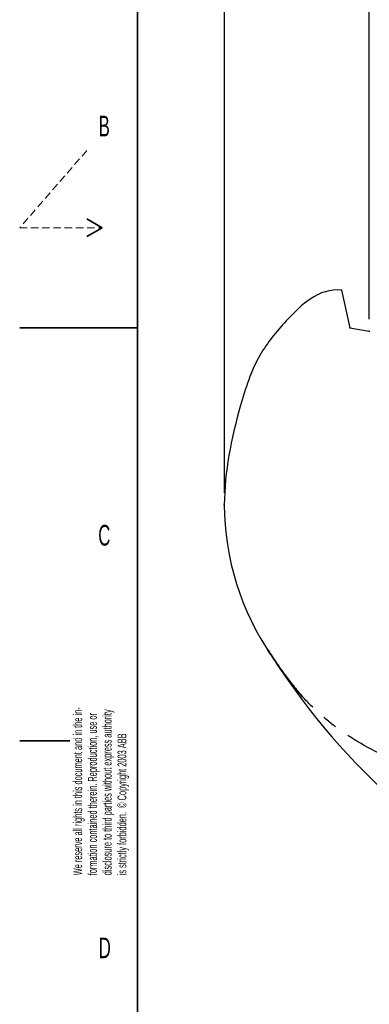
# Model space of a CAD drawing. Header units: millimetres. Extents: x 0 to 11920, y 0 to 8400.
# Tile 2 of 46: x 0 to 1185, y 3307 to 6645. Entities that reach past the tile are written whole.
import ezdxf

# ---------------------------------------------------------------- set-up
doc = ezdxf.new("R2010")
doc.units = ezdxf.units.MM
doc.header["$LTSCALE"] = 20
doc.header["$PDSIZE"] = -1
doc.linetypes.add('CENTERX2', pattern=[20.32, 12.7, -2.54, 2.54, -2.54])
doc.linetypes.add('HIDDEN', pattern=[1.905, 1.27, -0.635])
doc.layers.add('THICK_LINE', color=7, linetype='Continuous')
doc.styles.add('SLDTEXTSTYLE0', font='TXT', dxfattribs={"width": 0.605})
doc.dimstyles.new('SLDDIMSTYLE2', dxfattribs={"dimtxt": 70, "dimasz": 70, "dimexe": 0, "dimexo": 0.0625, "dimgap": 17.5, "dimtad": 1, "dimdec": 0, "dimrnd": 1e-09, "dimzin": 12, "dimdsep": 46, "dimtxsty": 'SLDTEXTSTYLE0', "dimsah": 1, "dimcen": 0.09, "dimadec": 0, "dimazin": 3, "dimtfac": 1, "dimtofl": 0, "dimtmove": 0, "dimatfit": 3, "dimfxl": 1, "dimfrac": 2, "dimtolj": 1, "dimtzin": 12, "dimarcsym": 0})

# ---------------------------------------------------------------- blocks, each defined once
blk = doc.blocks.new('SW_NOTE_0_2')
at = {"color": 0, "linetype": 'Continuous', "lineweight": 0, "char_height": 30, "attachment_point": 1, "rotation": 90, "style": 'SLDTEXTSTYLE0'}
for s, insert in [('We reserve all rights in this document and in the in-', (-38.7, 0)), ('disclosure to third parties without express authority', (61.3, 0)), ('formation contained therein. Reproduction, use or', (11.3, 0)), ('is strictly forbidden.  © Copyright 2003 ABB', (111.3, 0))]:
    blk.add_mtext(s, dxfattribs=dict(at, insert=insert))
blk = doc.blocks.new('_D_6')
at = {"layer": 'THICK_LINE'}
for p, q in [((1185.4, 5629.6), (1185.4, 6837.5)), ((2506, 6814.4), (2506, 6837.5)), ((1185.4, 6807.5), (2506, 6807.5))]:
    blk.add_line(p, q, dxfattribs=at)
for points in [[(1185.4, 6807.5), (1255.4, 6797.5), (1255.4, 6817.5)], [(2506, 6807.5), (2436, 6817.5), (2436, 6797.5)]]:
    blk.add_solid(points, dxfattribs=at)
at = {"layer": 'THICK_LINE', "insert": (1738.8, 6897.7), "char_height": 70, "attachment_point": 1, "style": 'SLDTEXTSTYLE0'}
blk.add_mtext('1321', dxfattribs=at)
blk = doc.blocks.new('_D_7')
at = {"layer": 'THICK_LINE'}
for p, q in [((693.9, 5040.5), (693.9, 6996.9)), ((2506, 6814.4), (2506, 6996.9)), ((693.9, 6966.9), (2506, 6966.9))]:
    blk.add_line(p, q, dxfattribs=at)
for points in [[(693.9, 6966.9), (763.9, 6956.9), (763.9, 6976.9)], [(2506, 6966.9), (2436, 6976.9), (2436, 6956.9)]]:
    blk.add_solid(points, dxfattribs=at)
at = {"layer": 'THICK_LINE', "insert": (1493, 7057.1), "char_height": 70, "attachment_point": 1, "style": 'SLDTEXTSTYLE0'}
blk.add_mtext('1812', dxfattribs=at)

msp = doc.modelspace()

# ---------------------------------------------------------------- linework, layer by layer
at = {"color": 7, "linetype": 'Continuous', "lineweight": 35}
for p, q in [((400, 200), (400, 8200)), ((228.0384758, 5970), (280, 5940)), ((280, 5940), (228.0384758, 5910)), ((0, 5600), (400, 5600)), ((170, 4200), (0, 4200))]:
    msp.add_line(p, q, dxfattribs=at)
at = {"color": 7, "linetype": 'HIDDEN', "lineweight": 18}
for p, q in [((228.0384758, 6202.1376871), (0, 5940)), ((0, 5940), (280, 5940))]:
    msp.add_line(p, q, dxfattribs=at)
at = {"layer": 'THICK_LINE'}
for p, q in [((1091.3369658, 5728.151983), (1119.5512681, 5600.9233661)), ((1119.5512681, 5600.9233661), (1185.4241656, 5589.5617937))]:
    msp.add_line(p, q, dxfattribs=at)
msp.add_arc((2855.9933594, 5764.4300053), 2373.9, 212, 335, dxfattribs=at)
at = {"layer": 'THICK_LINE', "linetype": 'CENTERX2'}
msp.add_arc((1884.9782893, 5157.6724477), 1228.88, 211.9623126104, 221.4312169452, dxfattribs=at)
at = {"layer": 'THICK_LINE'}
msp.add_open_spline([(1091.3369658, 5728.151983), (1013.7510683, 5735.6329204), (916.8899451, 5643.4724974), (799.6620878, 5502.4691495), (729.9828602, 5285.6718477), (657.2698508, 4934.6506753), (751.3261762, 4636.3946595), (853.883274, 4488.945211)], degree=3, knots=[0, 0, 0, 0, 0.1537195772, 0.2550151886, 0.3865215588, 0.6218612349, 1, 1, 1, 1], dxfattribs=at)
at = {"layer": 'THICK_LINE', "linetype": 'CENTERX2'}
msp.add_open_spline([(1732.5486078, 4054.6455855), (1617.0204878, 4012.6914136), (1438.7650076, 4057.3161341), (1229.0779073, 4148.9337619), (1081.8617839, 4232.3742555), (947.4139896, 4351.3795961), (874.1312291, 4455.3384833), (836.9959684, 4515.8560681)], degree=3, knots=[0, 0, 0, 0, 0.326883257, 0.4995124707, 0.6452027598, 0.8002595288, 1, 1, 1, 1], dxfattribs=at)
at = {"layer": 'THICK_LINE'}
for p in [(1091.3369658, 5728.151983), (1119.5512681, 5600.9233661), (1185.4241656, 5589.5617937), (693.8602954, 5000.4971267)]:
    msp.add_point(p, dxfattribs=at)

# ---------------------------------------------------------------- block references
at = {"color": 7, "linetype": 'Continuous', "lineweight": 0}
msp.add_blockref('SW_NOTE_0_2', (220.3772189, 3744.0361223), dxfattribs=at)

# ---------------------------------------------------------------- texts
at = {"color": 7, "linetype": 'Continuous', "lineweight": 0, "char_height": 70, "attachment_point": 1, "style": 'SLDTEXTSTYLE0'}
for s, insert in [('B', (267.7590158, 6319.6679692)), ('C', (266.4356672, 4932.0783344)), ('D', (268.1028618, 3532.9781253))]:
    msp.add_mtext(s, dxfattribs=dict(at, insert=insert))

# ---------------------------------------------------------------- dimensions: what is measured, and where the dimension line sits
at = {"layer": 'THICK_LINE'}
for base, p1, picture, middle in [((2505.9933594, 6966.8847358), (693.8602954, 5000.4971267), '_D_7', (1599.9268274, 6966.8847358)), ((2505.9933594, 6807.4997085), (1185.4241656, 5589.5617937), '_D_6', (1845.7087625, 6807.4997085))]:
    dim = msp.add_linear_dim(base=base, p1=p1, p2=(2505.9933594, 6774.3609198), dimstyle='SLDDIMSTYLE2', dxfattribs=at)
    dim.commit()
    dim.dimension.update_dxf_attribs({"geometry": picture, "text_midpoint": middle, "dimtype": 160})

doc.saveas('drawing.dxf')
